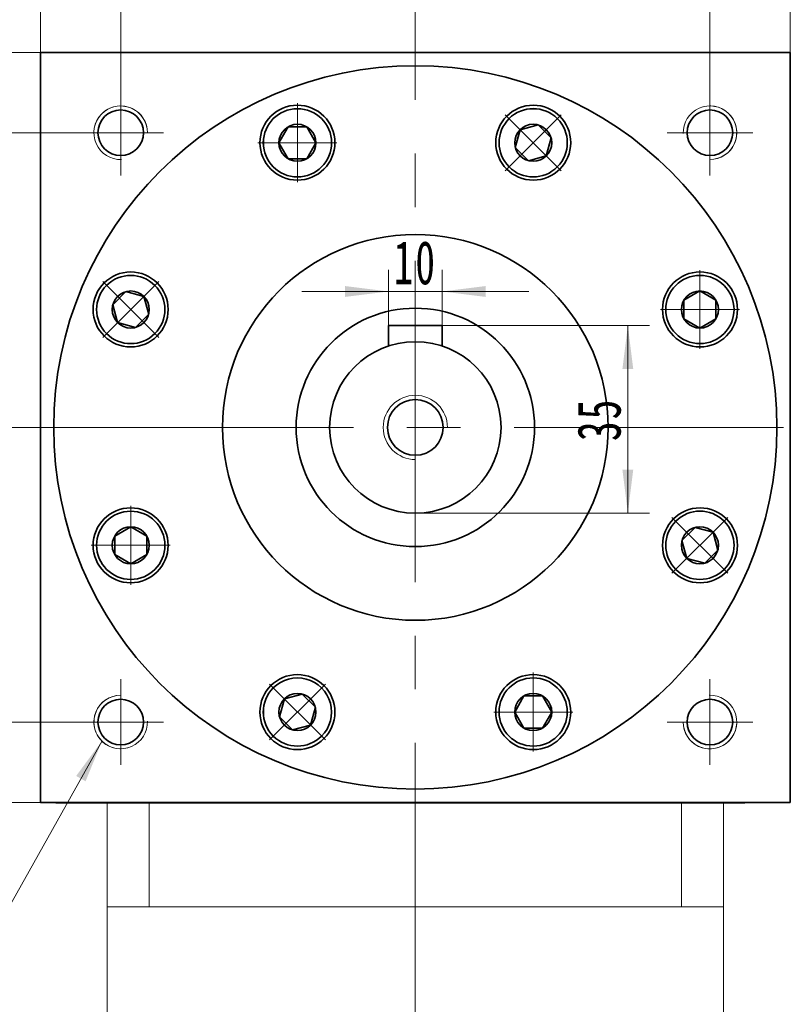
# Model space of a CAD drawing. Header units: millimetres. Extents: x 5038 to 6054, y 122 to 871.
# Tile 6 of 7: x 5718 to 5861, y 537 to 720. Entities that reach past the tile are written whole.
import ezdxf

# ---------------------------------------------------------------- set-up
doc = ezdxf.new("R2010")
doc.units = ezdxf.units.MM
doc.header["$LTSCALE"] = 5
doc.set_wipeout_variables(frame=1)
doc.linetypes.add('点画线', pattern=[18, 12, -2, 2, -2])
doc.layers.get('0').update_dxf_attribs({"lineweight": 18})
for name, color, linetype, lineweight in [('中心线层', 1, '点画线', 18), ('尺寸线层', 3, 'Continuous', 18), ('粗实线', 7, 'Continuous', 50), ('粗实线层', 7, 'Continuous', 35)]:
    doc.layers.add(name, color=color, linetype=linetype, lineweight=lineweight)
doc.styles.add('标准', font='txt', dxfattribs={"width": 0.667})
doc.dimstyles.new('a4-1-1.5', dxfattribs={"dimtxt": 4.5, "dimasz": 4.5, "dimexe": 2.25, "dimexo": 0, "dimgap": 0.75, "dimtad": 1, "dimdec": 3, "dimdsep": 46, "dimtxsty": '标准', "dimblk": '_CAXARROW', "dimcen": 0, "dimdle": 9, "dimazin": 2, "dimtfac": 0.707107, "dimtdec": 3, "dimtix": 1, "dimtmove": 2, "dimatfit": 3, "dimfxl": 0, "dimfrac": 2, "dimtolj": 1, "dimarcsym": 0})

# ---------------------------------------------------------------- blocks, each defined once
blk = doc.blocks.new('*X28')
at = {"layer": '尺寸线层', "linetype": 'Continuous'}
blk.add_hatch(color=0, dxfattribs=at).paths.add_polyline_path([(31.37, 46.34), (28.29, 38.78), (26.53, 39.77)], flags=0)
at = {"layer": '尺寸线层', "color": 0, "linetype": 'Continuous'}
blk.add_line((31.37, 46.34), (5.4, 0), dxfattribs=at)
at = {"layer": '尺寸线层', "color": 0}
for p, q in [((0, 18.1), (-24.14, 18.1)), ((0, 0), (0, 18.1)), ((5.4, 0), (0, 0)), ((0, 0), (-24.14, 0))]:
    blk.add_line(p, q, dxfattribs=at)
at = {"layer": '尺寸线层', "color": 0, "insert": (-4.05, 1.62), "char_height": 8.1, "width": 40.1721, "attachment_point": 9, "line_spacing_factor": 1.15057, "style": '标准'}
blk.add_mtext('\\T1.1;4-M10\\P5个面', dxfattribs=at)
blk = doc.blocks.new('*X29')
at = {"layer": '尺寸线层', "linetype": 'Continuous'}
for points in [[(5721.42, 746.51), (5729.52, 747.52), (5729.52, 745.5)], [(5861.42, 746.51), (5853.32, 747.52), (5853.32, 745.5)]]:
    blk.add_hatch(color=0, dxfattribs=at).paths.add_polyline_path(points, flags=0)
at = {"layer": '尺寸线层', "color": 0, "linetype": 'Continuous'}
for p, q in [((5721.42, 714.31), (5721.42, 750.56)), ((5861.42, 714.31), (5861.42, 750.56)), ((5721.42, 746.51), (5861.42, 746.51))]:
    blk.add_line(p, q, dxfattribs=at)
at = {"layer": '尺寸线层', "color": 0, "insert": (5791.42, 751.84), "char_height": 8.1, "width": 22.067, "attachment_point": 5, "line_spacing_factor": 1.15057, "style": '标准'}
blk.add_mtext('\\T1.1;140', dxfattribs=at)
blk = doc.blocks.new('_CAXARROW')
blk.add_hatch(color=0).paths.add_polyline_path([(0, 0), (-1, 0.125), (-1, -0.125)], flags=0)
blk = doc.blocks.new('*X30')
at = {"layer": '尺寸线层', "linetype": 'Continuous'}
for points in [[(5736.42, 726.82), (5744.52, 725.81), (5744.52, 727.83)], [(5791.42, 726.82), (5783.32, 725.81), (5783.32, 727.83)]]:
    blk.add_hatch(color=0, dxfattribs=at).paths.add_polyline_path(points, flags=0)
at = {"layer": '尺寸线层', "color": 0, "linetype": 'Continuous'}
for p, q in [((5736.42, 707.31), (5736.42, 730.87)), ((5791.42, 717.31), (5791.42, 730.87)), ((5791.42, 726.82), (5736.42, 726.82))]:
    blk.add_line(p, q, dxfattribs=at)
at = {"layer": '尺寸线层', "color": 0, "insert": (5763.92, 732.11), "char_height": 8.1, "width": 16.2, "attachment_point": 5, "line_spacing_factor": 1.15057, "style": '标准'}
blk.add_mtext('\\T1.1;55', dxfattribs=at)
blk = doc.blocks.new('*X31')
at = {"layer": '尺寸线层', "linetype": 'Continuous'}
for points in [[(5791.42, 726.82), (5799.52, 727.83), (5799.52, 725.81)], [(5846.42, 726.82), (5838.32, 727.83), (5838.32, 725.81)]]:
    blk.add_hatch(color=0, dxfattribs=at).paths.add_polyline_path(points, flags=0)
at = {"layer": '尺寸线层', "color": 0, "linetype": 'Continuous'}
for p, q in [((5791.42, 717.31), (5791.42, 730.87)), ((5846.42, 707.31), (5846.42, 730.87)), ((5791.42, 726.82), (5846.42, 726.82))]:
    blk.add_line(p, q, dxfattribs=at)
at = {"layer": '尺寸线层', "color": 0, "insert": (5818.92, 732.11), "char_height": 8.1, "width": 16.2, "attachment_point": 5, "line_spacing_factor": 1.15057, "style": '标准'}
blk.add_mtext('\\T1.1;55', dxfattribs=at)
blk = doc.blocks.new('*X32')
at = {"layer": '尺寸线层', "linetype": 'Continuous'}
for points in [[(5709.68, 699.31), (5708.66, 691.21), (5710.69, 691.21)], [(5709.68, 644.31), (5708.66, 652.41), (5710.69, 652.41)]]:
    blk.add_hatch(color=0, dxfattribs=at).paths.add_polyline_path(points, flags=0)
at = {"layer": '尺寸线层', "color": 0, "linetype": 'Continuous'}
for p, q in [((5728.42, 699.31), (5705.63, 699.31)), ((5709.68, 644.31), (5709.68, 699.31)), ((5719.85, 644.31), (5705.63, 644.31))]:
    blk.add_line(p, q, dxfattribs=at)
at = {"layer": '尺寸线层', "color": 0, "insert": (5704.39, 671.81), "char_height": 8.1, "width": 16.2, "attachment_point": 5, "rotation": 90, "line_spacing_factor": 1.15057, "style": '标准'}
blk.add_mtext('\\T1.1;55', dxfattribs=at)
blk = doc.blocks.new('*X33')
at = {"layer": '尺寸线层', "linetype": 'Continuous'}
for points in [[(5709.68, 644.31), (5710.69, 636.21), (5708.66, 636.21)], [(5709.68, 589.31), (5710.69, 597.41), (5708.66, 597.41)]]:
    blk.add_hatch(color=0, dxfattribs=at).paths.add_polyline_path(points, flags=0)
at = {"layer": '尺寸线层', "color": 0, "linetype": 'Continuous'}
for p, q in [((5719.85, 644.31), (5705.63, 644.31)), ((5709.68, 644.31), (5709.68, 589.31)), ((5728.42, 589.31), (5705.63, 589.31))]:
    blk.add_line(p, q, dxfattribs=at)
at = {"layer": '尺寸线层', "color": 0, "insert": (5704.39, 616.81), "char_height": 8.1, "width": 16.2, "attachment_point": 5, "rotation": 90, "line_spacing_factor": 1.15057, "style": '标准'}
blk.add_mtext('\\T1.1;55', dxfattribs=at)
blk = doc.blocks.new('*X34')
at = {"layer": '尺寸线层', "linetype": 'Continuous'}
for points in [[(5691.49, 714.31), (5692.5, 706.21), (5690.47, 706.21)], [(5691.49, 574.31), (5692.5, 582.41), (5690.47, 582.41)]]:
    blk.add_hatch(color=0, dxfattribs=at).paths.add_polyline_path(points, flags=0)
at = {"layer": '尺寸线层', "color": 0, "linetype": 'Continuous'}
for p, q in [((5721.42, 714.31), (5687.44, 714.31)), ((5691.49, 714.31), (5691.49, 574.31)), ((5724.29, 574.31), (5687.44, 574.31))]:
    blk.add_line(p, q, dxfattribs=at)
at = {"layer": '尺寸线层', "color": 0, "insert": (5686.15, 644.31), "char_height": 8.1, "width": 22.067, "attachment_point": 5, "rotation": 90, "line_spacing_factor": 1.15057, "style": '标准'}
blk.add_mtext('\\T1.1;140', dxfattribs=at)
blk = doc.blocks.new('*X35')
at = {"layer": '中心线层', "linetype": '点画线', "lineweight": 18}
for p, q in [((0, -7.37), (0, 7.37)), ((-7.37, 0), (7.37, 0))]:
    blk.add_line(p, q, dxfattribs=at)
at = {"layer": '粗实线层'}
for p, q in [((-3.46, 0), (-1.73, 3)), ((-1.73, 3), (1.73, 3)), ((3.46, 0), (1.73, 3)), ((3.46, 0), (1.73, 3)), ((-3.46, 0), (-1.73, -3)), ((3.46, 0), (1.73, -3)), ((-1.73, -3), (1.73, -3))]:
    blk.add_line(p, q, dxfattribs=at)
blk.add_circle((0, 0), 3.46, dxfattribs=at)
for start, end in [(0, 180), (180, 360)]:
    blk.add_arc((0, 0), 6.37, start, end, dxfattribs=at)
blk = doc.blocks.new('*X43')
at = {"layer": '尺寸线层', "linetype": 'Continuous'}
for points in [[(5831.09, 663.31), (5832.1, 655.21), (5830.08, 655.21)], [(5831.09, 628.31), (5832.1, 636.41), (5830.08, 636.41)]]:
    blk.add_hatch(color=0, dxfattribs=at).paths.add_polyline_path(points, flags=0)
at = {"layer": '尺寸线层', "color": 0, "linetype": 'Continuous'}
for p, q in [((5796.42, 663.31), (5835.14, 663.31)), ((5831.09, 663.31), (5831.09, 628.31)), ((5791.42, 628.31), (5835.14, 628.31))]:
    blk.add_line(p, q, dxfattribs=at)
at = {"layer": '尺寸线层', "color": 0, "insert": (5825.76, 645.81), "char_height": 8.1, "width": 16.2, "attachment_point": 5, "rotation": 90, "line_spacing_factor": 1.15057, "style": '标准'}
blk.add_mtext('\\T1.1;35', dxfattribs=at)
blk = doc.blocks.new('*X44')
at = {"layer": '尺寸线层', "linetype": 'Continuous'}
for points in [[(5786.42, 669.68), (5778.32, 668.67), (5778.32, 670.69)], [(5796.42, 669.68), (5804.52, 668.67), (5804.52, 670.69)]]:
    blk.add_hatch(color=0, dxfattribs=at).paths.add_polyline_path(points, flags=0)
at = {"layer": '尺寸线层', "color": 0, "linetype": 'Continuous'}
for p, q in [((5786.42, 663.31), (5786.42, 673.73)), ((5796.42, 663.31), (5796.42, 673.73)), ((5812.62, 669.68), (5770.22, 669.68))]:
    blk.add_line(p, q, dxfattribs=at)
at = {"layer": '尺寸线层', "color": 0, "insert": (5791.42, 675.01), "char_height": 8.1, "width": 16.2, "attachment_point": 5, "line_spacing_factor": 1.15057, "style": '标准'}
blk.add_mtext('\\T1.1;10', dxfattribs=at)

msp = doc.modelspace()

# ---------------------------------------------------------------- linework, layer by layer
at = {"color": 7, "linetype": 'Continuous', "lineweight": 15}
for p, q in [((5733.9194, 574.3126), (5733.9194, 554.8126)), ((5741.7228, 574.3126), (5741.7228, 554.8126)), ((5841.1159, 574.3126), (5841.1159, 554.8126)), ((5848.9194, 554.8126), (5848.9194, 574.3126)), ((5733.9194, 554.8126), (5733.9194, 529.3126)), ((5741.7228, 554.8126), (5733.9194, 554.8126)), ((5791.4194, 554.8126), (5741.7228, 554.8126)), ((5841.1159, 554.8126), (5791.4194, 554.8126)), ((5848.9194, 554.8126), (5841.1159, 554.8126)), ((5848.9194, 529.3126), (5848.9194, 554.8126))]:
    msp.add_line(p, q, dxfattribs=at)
at = {"color": 7, "linetype": 'Continuous', "lineweight": 0}
for centre, start, end in [((5736.4194, 699.3126), 0, 195), ((5846.4194, 699.3126), 270, 105), ((5736.4194, 589.3126), 90, 285), ((5846.4194, 589.3126), 180, 15)]:
    msp.add_arc(centre, 5, start, end, dxfattribs=at)
at = {"layer": '中心线层'}
for p, q in [((5791.4194, 435.4276), (5791.4194, 717.3126)), ((5736.4194, 691.3126), (5736.4194, 707.3126)), ((5846.4194, 707.3126), (5846.4194, 691.3126)), ((5728.4194, 699.3126), (5744.4194, 699.3126)), ((5838.4194, 699.3126), (5854.4194, 699.3126)), ((5719.8534, 644.3126), (5860.1694, 644.3126)), ((5736.4194, 581.3126), (5736.4194, 597.3126)), ((5846.4194, 597.3126), (5846.4194, 581.3126)), ((5744.4194, 589.3126), (5728.4194, 589.3126)), ((5854.4194, 589.3126), (5838.4194, 589.3126))]:
    msp.add_line(p, q, dxfattribs=at)
at = {"layer": '粗实线', "color": 0, "lineweight": 40}
msp.add_line((5724.2874, 574.3126), (5852.9194, 574.3126), dxfattribs=at)
msp.add_line((5724.2874, 574.3126), (5852.9194, 574.3126), dxfattribs=at)
at = {"layer": '粗实线层'}
for p, q in [((5721.4194, 574.3126), (5721.4194, 714.3126)), ((5721.4194, 714.3126), (5861.4194, 714.3126)), ((5861.4194, 574.3126), (5861.4194, 714.3126)), ((5796.4194, 663.3126), (5786.4194, 663.3126)), ((5786.4194, 663.3126), (5786.4194, 659.5113)), ((5796.4194, 663.3126), (5796.4194, 659.5113))]:
    msp.add_line(p, q, dxfattribs=at)
msp.add_lwpolyline([(5861.4194, 574.3126), (5721.4194, 574.3126)], dxfattribs=at)
for centre, radius in [((5769.4061, 697.4574), 7), ((5813.4327, 697.4574), 7), ((5736.4194, 699.3126), 4.25), ((5846.4194, 699.3126), 4.25), ((5791.4194, 644.3126), 36), ((5738.2745, 666.3259), 7), ((5844.5642, 666.3259), 7), ((5791.4194, 644.3126), 22.25), ((5791.4194, 644.3126), 16), ((5791.4194, 644.3126), 5.2), ((5738.2745, 622.2993), 7), ((5844.5642, 622.2993), 7), ((5769.4061, 591.1677), 7), ((5813.4327, 591.1677), 7), ((5736.4194, 589.3126), 4.25), ((5846.4194, 589.3126), 4.25)]:
    msp.add_circle(centre, radius, dxfattribs=at)
at = {"layer": '粗实线层', "lineweight": 18}
for centre, radius, start, end in [((5736.4194, 699.3126), 5, 0, 271.923165), ((5846.4194, 699.3126), 5, 270, 181.923165), ((5791.4194, 644.3126), 6, 0, 270), ((5736.4194, 589.3126), 5, 90, 1.923165), ((5846.4194, 589.3126), 5, 180, 91.923165)]:
    msp.add_arc(centre, radius, start, end, dxfattribs=at)

# ---------------------------------------------------------------- block references
at = {"layer": '尺寸线层'}
msp.add_blockref('*X28', (5701.5746, 539.4797), dxfattribs=at)

# ---------------------------------------------------------------- dimensions: what is measured, and where the dimension line sits
for base, p1, p2, picture, middle in [((5861.4194, 746.5086), (5721.4194, 714.3126), (5861.4194, 714.3126), '*X29', (5791.4194, 751.8411)), ((5786.4194, 669.6814), (5796.4194, 663.3126), (5786.4194, 663.3126), '*X44', (5791.4194, 675.0139))]:
    dim = msp.add_linear_dim(base=base, p1=p1, p2=p2, dimstyle='a4-1-1.5', override={"dimsah": 1, "dimtfill": 1, "dimtzin": 8}, dxfattribs=at)
    dim.commit()
    dim.dimension.update_dxf_attribs({"geometry": picture, "text_midpoint": middle})
for base, p1, p2, angle, picture, middle in [((5736.4194, 726.8193), (5791.4194, 717.3126), (5736.4194, 707.3126), 180, '*X30', (5763.9194, 732.1068)), ((5846.4194, 726.8193), (5791.4194, 717.3126), (5846.4194, 707.3126), 180, '*X31', (5818.9194, 732.1068)), ((5691.4853, 574.3126), (5721.4194, 714.3126), (5724.2874, 574.3126), 270, '*X34', (5686.1528, 644.3126)), ((5709.6751, 699.3126), (5719.8534, 644.3126), (5728.4194, 699.3126), 90, '*X32', (5704.3876, 671.8126)), ((5831.0909, 628.3126), (5796.4194, 663.3126), (5791.4194, 628.3126), 270, '*X43', (5825.7584, 645.8126)), ((5709.6751, 589.3126), (5719.8534, 644.3126), (5728.4194, 589.3126), 270, '*X33', (5704.3876, 616.8126))]:
    dim = msp.add_linear_dim(base=base, p1=p1, p2=p2, angle=angle, dimstyle='a4-1-1.5', override={"dimsah": 1, "dimtfill": 1, "dimtzin": 8}, dxfattribs=at)
    dim.commit()
    dim.dimension.update_dxf_attribs({"geometry": picture, "text_midpoint": middle})

# ---------------------------------------------------------------- next in the draw order: wipeouts: each hides what was drawn before it
msp.add_wipeout([(5775.7801, 697.4356), (5775.78, 697.4695), (5775.7797, 697.5033), (5775.7793, 697.5371), (5775.7786, 697.5709), (5775.7778, 697.6047), (5775.7768, 697.6385), (5775.7757, 697.6723), (5775.7743, 697.7061), (5775.7728, 697.7399), (5775.7711, 697.7736), (5775.7692, 697.8074), (5775.7671, 697.8411), (5775.7649, 697.8749), (5775.7625, 697.9086), (5775.7599, 697.9423), (5775.7571, 697.976), (5775.7541, 698.0097), (5775.751, 698.0434), (5775.7477, 698.077), (5775.7442, 698.1107), (5775.7405, 698.1443), (5775.7366, 698.1779), (5775.7326, 698.2114), (5775.7284, 698.245), (5775.724, 698.2785), (5775.7194, 698.312), (5775.7147, 698.3455), (5775.7098, 698.379), (5775.7047, 698.4124), (5775.6994, 698.4458), (5775.6994, 698.4458), (5775.6449, 698.7402), (5775.5767, 699.0318), (5775.4948, 699.3198), (5775.3995, 699.6036), (5775.2909, 699.8827), (5775.1693, 700.1563), (5775.035, 700.4239), (5774.8882, 700.6849), (5774.7294, 700.9387), (5774.5587, 701.1848), (5774.3767, 701.4225), (5774.1837, 701.6515), (5773.9802, 701.8711), (5773.7665, 702.0809), (5773.5432, 702.2804), (5773.3108, 702.4692), (5773.0698, 702.6468), (5772.8207, 702.8129), (5772.564, 702.9671), (5772.3004, 703.1091), (5772.0304, 703.2385), (5771.7546, 703.3551), (5771.4736, 703.4586), (5771.188, 703.5487), (5770.8986, 703.6253), (5770.6058, 703.6883), (5770.3105, 703.7374), (5770.0131, 703.7725), (5769.7144, 703.7936), (5769.4151, 703.8006), (5769.4151, 703.8006), (5769.1157, 703.7936), (5768.817, 703.7725), (5768.5197, 703.7374), (5768.2243, 703.6883), (5767.9316, 703.6253), (5767.6421, 703.5487), (5767.3566, 703.4586), (5767.0756, 703.3551), (5766.7998, 703.2385), (5766.5298, 703.1091), (5766.2661, 702.9671), (5766.0095, 702.8129), (5765.7603, 702.6468), (5765.5193, 702.4692), (5765.2869, 702.2804), (5765.0636, 702.0809), (5764.85, 701.8711), (5764.6464, 701.6515), (5764.4534, 701.4225), (5764.2714, 701.1848), (5764.1008, 700.9387), (5763.9419, 700.6849), (5763.7952, 700.4239), (5763.6608, 700.1563), (5763.5393, 699.8827), (5763.4307, 699.6036), (5763.3353, 699.3198), (5763.2534, 699.0318), (5763.1852, 698.7402), (5763.1307, 698.4458), (5763.1307, 698.4458), (5763.1255, 698.4124), (5763.1204, 698.379), (5763.1154, 698.3455), (5763.1107, 698.312), (5763.1061, 698.2785), (5763.1017, 698.245), (5763.0975, 698.2114), (5763.0935, 698.1779), (5763.0896, 698.1443), (5763.086, 698.1107), (5763.0825, 698.077), (5763.0791, 698.0434), (5763.076, 698.0097), (5763.073, 697.976), (5763.0703, 697.9423), (5763.0677, 697.9086), (5763.0652, 697.8749), (5763.063, 697.8411), (5763.0609, 697.8074), (5763.059, 697.7736), (5763.0573, 697.7399), (5763.0558, 697.7061), (5763.0545, 697.6723), (5763.0533, 697.6385), (5763.0523, 697.6047), (5763.0515, 697.5709), (5763.0509, 697.5371), (5763.0504, 697.5033), (5763.0502, 697.4695), (5763.0501, 697.4356), (5763.0501, 697.4356), (5763.0588, 697.1025), (5763.0849, 696.7703), (5763.1284, 696.4399), (5763.1892, 696.1123), (5763.267, 695.7883), (5763.3616, 695.4688), (5763.4728, 695.1546), (5763.6004, 694.8468), (5763.7438, 694.546), (5763.9028, 694.2531), (5764.0769, 693.969), (5764.2657, 693.6944), (5764.4685, 693.43), (5764.685, 693.1766), (5764.9143, 692.9349), (5765.1561, 692.7055), (5765.4094, 692.4891), (5765.6738, 692.2863), (5765.9484, 692.0975), (5766.2326, 691.9234), (5766.5254, 691.7644), (5766.8262, 691.6209), (5767.1341, 691.4934), (5767.4482, 691.3822), (5767.7677, 691.2875), (5768.0917, 691.2097), (5768.4194, 691.149), (5768.7497, 691.1055), (5769.0819, 691.0794), (5769.4151, 691.0706), (5769.4151, 691.0706), (5769.7482, 691.0794), (5770.0804, 691.1055), (5770.4108, 691.149), (5770.7384, 691.2097), (5771.0625, 691.2875), (5771.382, 691.3822), (5771.6961, 691.4934), (5772.0039, 691.6209), (5772.3047, 691.7644), (5772.5976, 691.9234), (5772.8817, 692.0975), (5773.1563, 692.2863), (5773.4207, 692.4891), (5773.6741, 692.7055), (5773.9158, 692.9349), (5774.1452, 693.1766), (5774.3616, 693.43), (5774.5645, 693.6944), (5774.7532, 693.969), (5774.9273, 694.2531), (5775.0863, 694.546), (5775.2298, 694.8468), (5775.3573, 695.1546), (5775.4685, 695.4688), (5775.5632, 695.7883), (5775.641, 696.1123), (5775.7017, 696.4399), (5775.7452, 696.7703), (5775.7713, 697.1025)]).dxf.layer = '粗实线层'

# ---------------------------------------------------------------- next in the draw order: linework, layer by layer
at = {"layer": '粗实线层'}
msp.add_circle((5791.4194, 644.3126), 67.5, dxfattribs=at)

# ---------------------------------------------------------------- next in the draw order: block references
msp.add_blockref('*X35', (5769.4151, 697.4356), dxfattribs=at)

# ---------------------------------------------------------------- next in the draw order: wipeouts: each hides what was drawn before it
for points in [[(5817.9244, 692.9349), (5817.9482, 692.9589), (5817.972, 692.983), (5817.9956, 693.0072), (5818.019, 693.0316), (5818.0423, 693.056), (5818.0656, 693.0806), (5818.0886, 693.1054), (5818.1116, 693.1302), (5818.1344, 693.1552), (5818.157, 693.1803), (5818.1796, 693.2055), (5818.202, 693.2308), (5818.2243, 693.2562), (5818.2464, 693.2818), (5818.2684, 693.3075), (5818.2903, 693.3333), (5818.312, 693.3592), (5818.3336, 693.3852), (5818.355, 693.4114), (5818.3763, 693.4376), (5818.3975, 693.464), (5818.4185, 693.4905), (5818.4394, 693.517), (5818.4602, 693.5437), (5818.4808, 693.5706), (5818.5012, 693.5975), (5818.5215, 693.6245), (5818.5417, 693.6516), (5818.5618, 693.6789), (5818.5816, 693.7062), (5818.5816, 693.7062), (5818.7513, 693.9529), (5818.9092, 694.2074), (5819.055, 694.4689), (5819.1883, 694.737), (5819.3088, 695.0111), (5819.4163, 695.2906), (5819.5106, 695.5748), (5819.5914, 695.8631), (5819.6585, 696.1549), (5819.7118, 696.4496), (5819.7512, 696.7464), (5819.7766, 697.0447), (5819.788, 697.344), (5819.7853, 697.6434), (5819.7685, 697.9423), (5819.7376, 698.2402), (5819.6928, 698.5362), (5819.6341, 698.8298), (5819.5617, 699.1204), (5819.4756, 699.4072), (5819.3762, 699.6896), (5819.2636, 699.9671), (5819.1381, 700.2389), (5818.9999, 700.5046), (5818.8494, 700.7634), (5818.6869, 701.0149), (5818.5128, 701.2585), (5818.3274, 701.4936), (5818.1311, 701.7197), (5817.9244, 701.9364), (5817.9244, 701.9364), (5817.7077, 702.1431), (5817.4816, 702.3393), (5817.2465, 702.5248), (5817.0029, 702.6989), (5816.7514, 702.8614), (5816.4926, 703.0119), (5816.2269, 703.1501), (5815.9551, 703.2756), (5815.6776, 703.3882), (5815.3952, 703.4876), (5815.1084, 703.5736), (5814.8179, 703.6461), (5814.5242, 703.7048), (5814.2282, 703.7496), (5813.9303, 703.7804), (5813.6314, 703.7973), (5813.332, 703.8), (5813.0328, 703.7886), (5812.7344, 703.7632), (5812.4376, 703.7238), (5812.1429, 703.6705), (5811.8511, 703.6033), (5811.5628, 703.5226), (5811.2786, 703.4283), (5810.9991, 703.3208), (5810.7251, 703.2003), (5810.4569, 703.067), (5810.1954, 702.9212), (5809.941, 702.7633), (5809.6943, 702.5936), (5809.6943, 702.5936), (5809.6669, 702.5737), (5809.6397, 702.5537), (5809.6125, 702.5335), (5809.5855, 702.5132), (5809.5586, 702.4928), (5809.5318, 702.4721), (5809.5051, 702.4514), (5809.4785, 702.4305), (5809.452, 702.4095), (5809.4256, 702.3883), (5809.3994, 702.367), (5809.3732, 702.3456), (5809.3472, 702.324), (5809.3213, 702.3022), (5809.2955, 702.2804), (5809.2698, 702.2584), (5809.2442, 702.2362), (5809.2188, 702.214), (5809.1935, 702.1916), (5809.1683, 702.169), (5809.1432, 702.1464), (5809.1182, 702.1235), (5809.0934, 702.1006), (5809.0687, 702.0775), (5809.0441, 702.0543), (5809.0196, 702.031), (5808.9952, 702.0075), (5808.971, 701.9839), (5808.9469, 701.9602), (5808.9229, 701.9364), (5808.9229, 701.9364), (5808.6935, 701.6947), (5808.4771, 701.4413), (5808.2743, 701.1769), (5808.0855, 700.9023), (5807.9114, 700.6181), (5807.7524, 700.3253), (5807.6089, 700.0245), (5807.4814, 699.7167), (5807.3702, 699.4025), (5807.2755, 699.083), (5807.1978, 698.759), (5807.137, 698.4314), (5807.0935, 698.101), (5807.0674, 697.7688), (5807.0587, 697.4356), (5807.0674, 697.1025), (5807.0935, 696.7703), (5807.137, 696.4399), (5807.1978, 696.1123), (5807.2755, 695.7883), (5807.3702, 695.4688), (5807.4814, 695.1546), (5807.6089, 694.8468), (5807.7524, 694.546), (5807.9114, 694.2531), (5808.0855, 693.969), (5808.2743, 693.6944), (5808.4771, 693.43), (5808.6935, 693.1766), (5808.9229, 692.9349), (5808.9229, 692.9349), (5809.1646, 692.7055), (5809.418, 692.4891), (5809.6824, 692.2863), (5809.957, 692.0975), (5810.2412, 691.9234), (5810.534, 691.7644), (5810.8348, 691.6209), (5811.1427, 691.4934), (5811.4568, 691.3822), (5811.7763, 691.2875), (5812.1003, 691.2097), (5812.428, 691.149), (5812.7583, 691.1055), (5813.0905, 691.0794), (5813.4237, 691.0706), (5813.7568, 691.0794), (5814.089, 691.1055), (5814.4194, 691.149), (5814.747, 691.2097), (5815.071, 691.2875), (5815.3906, 691.3822), (5815.7047, 691.4934), (5816.0125, 691.6209), (5816.3133, 691.7644), (5816.6062, 691.9234), (5816.8903, 692.0975), (5817.1649, 692.2863), (5817.4293, 692.4891), (5817.6827, 692.7055)], [(5742.797, 670.8176), (5742.7731, 670.8415), (5742.749, 670.8652), (5742.7247, 670.8888), (5742.7004, 670.9122), (5742.6759, 670.9356), (5742.6513, 670.9588), (5742.6266, 670.9818), (5742.6017, 671.0048), (5742.5768, 671.0276), (5742.5517, 671.0502), (5742.5265, 671.0728), (5742.5012, 671.0952), (5742.4757, 671.1175), (5742.4501, 671.1396), (5742.4245, 671.1616), (5742.3987, 671.1835), (5742.3728, 671.2052), (5742.3467, 671.2268), (5742.3206, 671.2482), (5742.2943, 671.2695), (5742.268, 671.2907), (5742.2415, 671.3117), (5742.2149, 671.3326), (5742.1882, 671.3534), (5742.1614, 671.374), (5742.1345, 671.3944), (5742.1074, 671.4148), (5742.0803, 671.4349), (5742.0531, 671.455), (5742.0257, 671.4748), (5742.0257, 671.4748), (5741.779, 671.6445), (5741.5246, 671.8024), (5741.263, 671.9482), (5740.9949, 672.0815), (5740.7208, 672.202), (5740.4413, 672.3095), (5740.1571, 672.4038), (5739.8688, 672.4846), (5739.577, 672.5517), (5739.2824, 672.605), (5738.9855, 672.6444), (5738.6872, 672.6699), (5738.388, 672.6812), (5738.0886, 672.6785), (5737.7896, 672.6617), (5737.4918, 672.6308), (5737.1957, 672.586), (5736.9021, 672.5273), (5736.6116, 672.4549), (5736.3248, 672.3688), (5736.0423, 672.2694), (5735.7649, 672.1568), (5735.493, 672.0313), (5735.2274, 671.8932), (5734.9685, 671.7427), (5734.717, 671.5801), (5734.4734, 671.406), (5734.2383, 671.2206), (5734.0122, 671.0243), (5733.7956, 670.8176), (5733.7956, 670.8176), (5733.5889, 670.601), (5733.3926, 670.3748), (5733.2072, 670.1397), (5733.033, 669.8961), (5732.8705, 669.6447), (5732.72, 669.3858), (5732.5818, 669.1201), (5732.4563, 668.8483), (5732.3437, 668.5708), (5732.2443, 668.2884), (5732.1583, 668.0016), (5732.0859, 667.7111), (5732.0272, 667.4174), (5731.9823, 667.1214), (5731.9515, 666.8236), (5731.9347, 666.5246), (5731.932, 666.2252), (5731.9433, 665.926), (5731.9687, 665.6276), (5732.0081, 665.3308), (5732.0615, 665.0362), (5732.1286, 664.7444), (5732.2094, 664.456), (5732.3036, 664.1718), (5732.4111, 663.8924), (5732.5317, 663.6183), (5732.665, 663.3501), (5732.8107, 663.0886), (5732.9686, 662.8342), (5733.1383, 662.5875), (5733.1383, 662.5875), (5733.1582, 662.5601), (5733.1782, 662.5329), (5733.1984, 662.5057), (5733.2187, 662.4787), (5733.2392, 662.4518), (5733.2598, 662.425), (5733.2805, 662.3983), (5733.3014, 662.3717), (5733.3225, 662.3452), (5733.3436, 662.3188), (5733.3649, 662.2926), (5733.3864, 662.2664), (5733.408, 662.2404), (5733.4297, 662.2145), (5733.4516, 662.1887), (5733.4736, 662.163), (5733.4957, 662.1375), (5733.518, 662.112), (5733.5404, 662.0867), (5733.5629, 662.0615), (5733.5856, 662.0364), (5733.6084, 662.0114), (5733.6313, 661.9866), (5733.6544, 661.9619), (5733.6776, 661.9373), (5733.7009, 661.9128), (5733.7244, 661.8884), (5733.748, 661.8642), (5733.7717, 661.8401), (5733.7956, 661.8161), (5733.7956, 661.8161), (5734.0373, 661.5868), (5734.2907, 661.3703), (5734.555, 661.1675), (5734.8297, 660.9787), (5735.1138, 660.8046), (5735.4066, 660.6456), (5735.7074, 660.5022), (5736.0153, 660.3746), (5736.3294, 660.2634), (5736.6489, 660.1688), (5736.9729, 660.091), (5737.3006, 660.0302), (5737.631, 659.9867), (5737.9632, 659.9606), (5738.2963, 659.9519), (5738.6294, 659.9606), (5738.9616, 659.9867), (5739.292, 660.0302), (5739.6197, 660.091), (5739.9437, 660.1688), (5740.2632, 660.2634), (5740.5773, 660.3746), (5740.8852, 660.5022), (5741.1859, 660.6456), (5741.4788, 660.8046), (5741.7629, 660.9787), (5742.0375, 661.1675), (5742.3019, 661.3703), (5742.5553, 661.5868), (5742.797, 661.8161), (5742.797, 661.8161), (5743.0264, 662.0579), (5743.2428, 662.3112), (5743.4457, 662.5756), (5743.6344, 662.8502), (5743.8085, 663.1344), (5743.9675, 663.4272), (5744.111, 663.728), (5744.2385, 664.0359), (5744.3498, 664.35), (5744.4444, 664.6695), (5744.5222, 664.9935), (5744.5829, 665.3212), (5744.6264, 665.6515), (5744.6526, 665.9838), (5744.6613, 666.3169), (5744.6526, 666.65), (5744.6264, 666.9822), (5744.5829, 667.3126), (5744.5222, 667.6402), (5744.4444, 667.9643), (5744.3498, 668.2838), (5744.2385, 668.5979), (5744.111, 668.9057), (5743.9675, 669.2065), (5743.8085, 669.4994), (5743.6344, 669.7835), (5743.4457, 670.0581), (5743.2428, 670.3225), (5743.0264, 670.5759)], [(5844.5424, 659.9519), (5844.5763, 659.952), (5844.6101, 659.9522), (5844.6439, 659.9527), (5844.6777, 659.9533), (5844.7115, 659.9541), (5844.7453, 659.9551), (5844.7791, 659.9563), (5844.8129, 659.9576), (5844.8467, 659.9591), (5844.8804, 659.9609), (5844.9142, 659.9627), (5844.9479, 659.9648), (5844.9817, 659.967), (5845.0154, 659.9695), (5845.0491, 659.9721), (5845.0828, 659.9749), (5845.1165, 659.9778), (5845.1502, 659.981), (5845.1838, 659.9843), (5845.2175, 659.9878), (5845.2511, 659.9914), (5845.2847, 659.9953), (5845.3182, 659.9993), (5845.3518, 660.0035), (5845.3853, 660.0079), (5845.4188, 660.0125), (5845.4523, 660.0172), (5845.4858, 660.0222), (5845.5192, 660.0273), (5845.5526, 660.0325), (5845.5526, 660.0325), (5845.847, 660.087), (5846.1386, 660.1552), (5846.4266, 660.2371), (5846.7104, 660.3325), (5846.9895, 660.4411), (5847.2631, 660.5626), (5847.5307, 660.697), (5847.7917, 660.8437), (5848.0455, 661.0026), (5848.2916, 661.1732), (5848.5293, 661.3552), (5848.7583, 661.5482), (5848.9779, 661.7518), (5849.1877, 661.9654), (5849.3872, 662.1887), (5849.576, 662.4211), (5849.7536, 662.6622), (5849.9197, 662.9113), (5850.0739, 663.1679), (5850.2159, 663.4316), (5850.3453, 663.7016), (5850.4619, 663.9774), (5850.5654, 664.2584), (5850.6555, 664.5439), (5850.7321, 664.8334), (5850.7951, 665.1261), (5850.8441, 665.4215), (5850.8793, 665.7188), (5850.9004, 666.0175), (5850.9074, 666.3169), (5850.9074, 666.3169), (5850.9004, 666.6162), (5850.8793, 666.9149), (5850.8441, 667.2123), (5850.7951, 667.5076), (5850.7321, 667.8004), (5850.6555, 668.0898), (5850.5654, 668.3754), (5850.4619, 668.6564), (5850.3453, 668.9322), (5850.2159, 669.2022), (5850.0739, 669.4658), (5849.9197, 669.7225), (5849.7536, 669.9716), (5849.576, 670.2126), (5849.3872, 670.445), (5849.1877, 670.6683), (5848.9779, 670.882), (5848.7583, 671.0855), (5848.5293, 671.2785), (5848.2916, 671.4605), (5848.0455, 671.6312), (5847.7917, 671.79), (5847.5307, 671.9368), (5847.2631, 672.0711), (5846.9895, 672.1927), (5846.7104, 672.3013), (5846.4266, 672.3966), (5846.1386, 672.4785), (5845.847, 672.5467), (5845.5526, 672.6012), (5845.5526, 672.6012), (5845.5192, 672.6065), (5845.4858, 672.6116), (5845.4523, 672.6165), (5845.4188, 672.6212), (5845.3853, 672.6258), (5845.3518, 672.6302), (5845.3182, 672.6344), (5845.2847, 672.6384), (5845.2511, 672.6423), (5845.2175, 672.646), (5845.1838, 672.6495), (5845.1502, 672.6528), (5845.1165, 672.6559), (5845.0828, 672.6589), (5845.0491, 672.6617), (5845.0154, 672.6643), (5844.9817, 672.6667), (5844.9479, 672.6689), (5844.9142, 672.671), (5844.8804, 672.6729), (5844.8467, 672.6746), (5844.8129, 672.6761), (5844.7791, 672.6775), (5844.7453, 672.6786), (5844.7115, 672.6796), (5844.6777, 672.6804), (5844.6439, 672.6811), (5844.6101, 672.6815), (5844.5763, 672.6818), (5844.5424, 672.6819), (5844.5424, 672.6819), (5844.2093, 672.6731), (5843.8771, 672.647), (5843.5467, 672.6035), (5843.2191, 672.5428), (5842.8951, 672.465), (5842.5755, 672.3703), (5842.2614, 672.2591), (5841.9536, 672.1316), (5841.6528, 671.9881), (5841.3599, 671.8291), (5841.0758, 671.655), (5840.8012, 671.4663), (5840.5368, 671.2634), (5840.2834, 671.047), (5840.0417, 670.8176), (5839.8123, 670.5759), (5839.5959, 670.3225), (5839.393, 670.0581), (5839.2043, 669.7835), (5839.0302, 669.4994), (5838.8712, 669.2065), (5838.7277, 668.9057), (5838.6002, 668.5979), (5838.489, 668.2838), (5838.3943, 667.9643), (5838.3165, 667.6402), (5838.2558, 667.3126), (5838.2123, 666.9822), (5838.1862, 666.65), (5838.1774, 666.3169), (5838.1774, 666.3169), (5838.1862, 665.9838), (5838.2123, 665.6515), (5838.2558, 665.3212), (5838.3165, 664.9935), (5838.3943, 664.6695), (5838.489, 664.35), (5838.6002, 664.0359), (5838.7277, 663.728), (5838.8712, 663.4272), (5839.0302, 663.1344), (5839.2043, 662.8502), (5839.393, 662.5756), (5839.5959, 662.3112), (5839.8123, 662.0579), (5840.0417, 661.8161), (5840.2834, 661.5868), (5840.5368, 661.3703), (5840.8012, 661.1675), (5841.0758, 660.9787), (5841.3599, 660.8046), (5841.6528, 660.6456), (5841.9536, 660.5022), (5842.2614, 660.3746), (5842.5755, 660.2634), (5842.8951, 660.1688), (5843.2191, 660.091), (5843.5467, 660.0302), (5843.8771, 659.9867), (5844.2093, 659.9606)], [(5738.2963, 628.6733), (5738.2625, 628.6732), (5738.2287, 628.6729), (5738.1949, 628.6725), (5738.161, 628.6718), (5738.1272, 628.671), (5738.0934, 628.67), (5738.0596, 628.6689), (5738.0259, 628.6675), (5737.9921, 628.666), (5737.9583, 628.6643), (5737.9245, 628.6624), (5737.8908, 628.6603), (5737.8571, 628.6581), (5737.8233, 628.6557), (5737.7896, 628.6531), (5737.7559, 628.6503), (5737.7222, 628.6473), (5737.6886, 628.6442), (5737.6549, 628.6409), (5737.6213, 628.6374), (5737.5877, 628.6337), (5737.5541, 628.6299), (5737.5205, 628.6258), (5737.4869, 628.6216), (5737.4534, 628.6172), (5737.4199, 628.6127), (5737.3864, 628.6079), (5737.353, 628.603), (5737.3195, 628.5979), (5737.2861, 628.5926), (5737.2861, 628.5926), (5736.9917, 628.5381), (5736.7002, 628.4699), (5736.4121, 628.388), (5736.1283, 628.2927), (5735.8493, 628.1841), (5735.5756, 628.0625), (5735.308, 627.9282), (5735.047, 627.7814), (5734.7932, 627.6226), (5734.5472, 627.4519), (5734.3094, 627.2699), (5734.0805, 627.0769), (5733.8609, 626.8734), (5733.6511, 626.6597), (5733.4516, 626.4364), (5733.2628, 626.204), (5733.0851, 625.963), (5732.919, 625.7139), (5732.7648, 625.4572), (5732.6228, 625.1936), (5732.4934, 624.9236), (5732.3768, 624.6478), (5732.2734, 624.3668), (5732.1832, 624.0812), (5732.1066, 623.7918), (5732.0437, 623.499), (5731.9946, 623.2037), (5731.9594, 622.9063), (5731.9383, 622.6076), (5731.9313, 622.3083), (5731.9313, 622.3083), (5731.9383, 622.0089), (5731.9594, 621.7102), (5731.9946, 621.4129), (5732.0437, 621.1175), (5732.1066, 620.8248), (5732.1832, 620.5353), (5732.2734, 620.2498), (5732.3768, 619.9688), (5732.4934, 619.693), (5732.6228, 619.423), (5732.7648, 619.1593), (5732.919, 618.9027), (5733.0851, 618.6536), (5733.2628, 618.4125), (5733.4516, 618.1801), (5733.6511, 617.9568), (5733.8609, 617.7432), (5734.0805, 617.5396), (5734.3094, 617.3466), (5734.5472, 617.1646), (5734.7932, 616.994), (5735.047, 616.8351), (5735.308, 616.6884), (5735.5756, 616.554), (5735.8493, 616.4325), (5736.1283, 616.3239), (5736.4121, 616.2285), (5736.7002, 616.1467), (5736.9917, 616.0784), (5737.2861, 616.0239), (5737.2861, 616.0239), (5737.3195, 616.0187), (5737.353, 616.0136), (5737.3864, 616.0086), (5737.4199, 616.0039), (5737.4534, 615.9993), (5737.4869, 615.9949), (5737.5205, 615.9907), (5737.5541, 615.9867), (5737.5877, 615.9828), (5737.6213, 615.9792), (5737.6549, 615.9757), (5737.6886, 615.9724), (5737.7222, 615.9692), (5737.7559, 615.9663), (5737.7896, 615.9635), (5737.8233, 615.9609), (5737.8571, 615.9584), (5737.8908, 615.9562), (5737.9245, 615.9541), (5737.9583, 615.9523), (5737.9921, 615.9506), (5738.0259, 615.949), (5738.0596, 615.9477), (5738.0934, 615.9465), (5738.1272, 615.9455), (5738.161, 615.9447), (5738.1949, 615.9441), (5738.2287, 615.9436), (5738.2625, 615.9434), (5738.2963, 615.9433), (5738.2963, 615.9433), (5738.6294, 615.952), (5738.9616, 615.9781), (5739.292, 616.0216), (5739.6197, 616.0824), (5739.9437, 616.1602), (5740.2632, 616.2548), (5740.5773, 616.366), (5740.8852, 616.4936), (5741.1859, 616.637), (5741.4788, 616.796), (5741.7629, 616.9701), (5742.0375, 617.1589), (5742.3019, 617.3617), (5742.5553, 617.5782), (5742.797, 617.8075), (5743.0264, 618.0493), (5743.2428, 618.3027), (5743.4457, 618.567), (5743.6344, 618.8416), (5743.8085, 619.1258), (5743.9675, 619.4186), (5744.111, 619.7194), (5744.2385, 620.0273), (5744.3498, 620.3414), (5744.4444, 620.6609), (5744.5222, 620.9849), (5744.5829, 621.3126), (5744.6264, 621.643), (5744.6526, 621.9752), (5744.6613, 622.3083), (5744.6613, 622.3083), (5744.6526, 622.6414), (5744.6264, 622.9736), (5744.5829, 623.304), (5744.5222, 623.6316), (5744.4444, 623.9557), (5744.3498, 624.2752), (5744.2385, 624.5893), (5744.111, 624.8972), (5743.9675, 625.1979), (5743.8085, 625.4908), (5743.6344, 625.7749), (5743.4457, 626.0495), (5743.2428, 626.3139), (5743.0264, 626.5673), (5742.797, 626.809), (5742.5553, 627.0384), (5742.3019, 627.2548), (5742.0375, 627.4577), (5741.7629, 627.6464), (5741.4788, 627.8205), (5741.1859, 627.9795), (5740.8852, 628.123), (5740.5773, 628.2505), (5740.2632, 628.3618), (5739.9437, 628.4564), (5739.6197, 628.5342), (5739.292, 628.5949), (5738.9616, 628.6384), (5738.6294, 628.6646)], [(5840.0417, 617.8075), (5840.0657, 617.7837), (5840.0898, 617.76), (5840.114, 617.7364), (5840.1384, 617.7129), (5840.1628, 617.6896), (5840.1874, 617.6664), (5840.2122, 617.6433), (5840.237, 617.6204), (5840.262, 617.5976), (5840.287, 617.5749), (5840.3123, 617.5524), (5840.3376, 617.53), (5840.363, 617.5077), (5840.3886, 617.4855), (5840.4143, 617.4635), (5840.4401, 617.4417), (5840.466, 617.42), (5840.492, 617.3984), (5840.5181, 617.3769), (5840.5444, 617.3556), (5840.5708, 617.3344), (5840.5972, 617.3134), (5840.6238, 617.2925), (5840.6505, 617.2718), (5840.6773, 617.2512), (5840.7043, 617.2307), (5840.7313, 617.2104), (5840.7584, 617.1902), (5840.7857, 617.1702), (5840.813, 617.1503), (5840.813, 617.1503), (5841.0597, 616.9806), (5841.3141, 616.8227), (5841.5757, 616.677), (5841.8438, 616.5437), (5842.1179, 616.4231), (5842.3974, 616.3156), (5842.6816, 616.2214), (5842.9699, 616.1406), (5843.2617, 616.0735), (5843.5564, 616.0201), (5843.8532, 615.9807), (5844.1515, 615.9553), (5844.4507, 615.9439), (5844.7502, 615.9467), (5845.0491, 615.9635), (5845.347, 615.9943), (5845.643, 616.0391), (5845.9366, 616.0978), (5846.2272, 616.1703), (5846.514, 616.2563), (5846.7964, 616.3557), (5847.0739, 616.4683), (5847.3457, 616.5938), (5847.6114, 616.732), (5847.8702, 616.8825), (5848.1217, 617.045), (5848.3653, 617.2192), (5848.6004, 617.4046), (5848.8265, 617.6009), (5849.0432, 617.8075), (5849.0432, 617.8075), (5849.2499, 618.0242), (5849.4461, 618.2503), (5849.6316, 618.4854), (5849.8057, 618.729), (5849.9682, 618.9805), (5850.1187, 619.2394), (5850.2569, 619.505), (5850.3824, 619.7769), (5850.495, 620.0543), (5850.5944, 620.3367), (5850.6804, 620.6236), (5850.7529, 620.9141), (5850.8116, 621.2077), (5850.8564, 621.5038), (5850.8872, 621.8016), (5850.904, 622.1005), (5850.9068, 622.4), (5850.8954, 622.6992), (5850.87, 622.9975), (5850.8306, 623.2943), (5850.7773, 623.589), (5850.7101, 623.8808), (5850.6293, 624.1691), (5850.5351, 624.4533), (5850.4276, 624.7328), (5850.307, 625.0069), (5850.1738, 625.275), (5850.028, 625.5366), (5849.8701, 625.791), (5849.7004, 626.0377), (5849.7004, 626.0377), (5849.6805, 626.065), (5849.6605, 626.0923), (5849.6403, 626.1194), (5849.62, 626.1464), (5849.5995, 626.1734), (5849.5789, 626.2002), (5849.5582, 626.2269), (5849.5373, 626.2535), (5849.5163, 626.2799), (5849.4951, 626.3063), (5849.4738, 626.3326), (5849.4523, 626.3587), (5849.4308, 626.3847), (5849.409, 626.4107), (5849.3872, 626.4364), (5849.3652, 626.4621), (5849.343, 626.4877), (5849.3208, 626.5131), (5849.2984, 626.5385), (5849.2758, 626.5637), (5849.2531, 626.5888), (5849.2303, 626.6137), (5849.2074, 626.6386), (5849.1843, 626.6633), (5849.1611, 626.6879), (5849.1378, 626.7124), (5849.1143, 626.7367), (5849.0907, 626.7609), (5849.067, 626.785), (5849.0432, 626.809), (5849.0432, 626.809), (5848.8015, 627.0384), (5848.5481, 627.2548), (5848.2837, 627.4577), (5848.0091, 627.6464), (5847.7249, 627.8205), (5847.4321, 627.9795), (5847.1313, 628.123), (5846.8235, 628.2505), (5846.5093, 628.3618), (5846.1898, 628.4564), (5845.8658, 628.5342), (5845.5381, 628.5949), (5845.2078, 628.6384), (5844.8756, 628.6646), (5844.5424, 628.6733), (5844.2093, 628.6646), (5843.8771, 628.6384), (5843.5467, 628.5949), (5843.2191, 628.5342), (5842.8951, 628.4564), (5842.5755, 628.3618), (5842.2614, 628.2505), (5841.9536, 628.123), (5841.6528, 627.9795), (5841.3599, 627.8205), (5841.0758, 627.6464), (5840.8012, 627.4577), (5840.5368, 627.2548), (5840.2834, 627.0384), (5840.0417, 626.809), (5840.0417, 626.809), (5839.8123, 626.5673), (5839.5959, 626.3139), (5839.393, 626.0495), (5839.2043, 625.7749), (5839.0302, 625.4908), (5838.8712, 625.1979), (5838.7277, 624.8972), (5838.6002, 624.5893), (5838.489, 624.2752), (5838.3943, 623.9557), (5838.3165, 623.6316), (5838.2558, 623.304), (5838.2123, 622.9736), (5838.1862, 622.6414), (5838.1774, 622.3083), (5838.1862, 621.9752), (5838.2123, 621.643), (5838.2558, 621.3126), (5838.3165, 620.9849), (5838.3943, 620.6609), (5838.489, 620.3414), (5838.6002, 620.0273), (5838.7277, 619.7194), (5838.8712, 619.4186), (5839.0302, 619.1258), (5839.2043, 618.8416), (5839.393, 618.567), (5839.5959, 618.3027), (5839.8123, 618.0493)], [(5764.9143, 595.6902), (5764.8905, 595.6663), (5764.8668, 595.6422), (5764.8432, 595.6179), (5764.8197, 595.5936), (5764.7964, 595.5691), (5764.7732, 595.5445), (5764.7501, 595.5198), (5764.7272, 595.4949), (5764.7044, 595.47), (5764.6817, 595.4449), (5764.6591, 595.4197), (5764.6367, 595.3944), (5764.6145, 595.3689), (5764.5923, 595.3434), (5764.5703, 595.3177), (5764.5485, 595.2919), (5764.5267, 595.266), (5764.5052, 595.2399), (5764.4837, 595.2138), (5764.4624, 595.1875), (5764.4412, 595.1612), (5764.4202, 595.1347), (5764.3993, 595.1081), (5764.3786, 595.0814), (5764.358, 595.0546), (5764.3375, 595.0277), (5764.3172, 595.0006), (5764.297, 594.9735), (5764.277, 594.9463), (5764.2571, 594.9189), (5764.2571, 594.9189), (5764.0874, 594.6722), (5763.9295, 594.4178), (5763.7838, 594.1562), (5763.6505, 593.8881), (5763.5299, 593.614), (5763.4224, 593.3346), (5763.3282, 593.0503), (5763.2474, 592.762), (5763.1802, 592.4702), (5763.1269, 592.1756), (5763.0875, 591.8788), (5763.0621, 591.5804), (5763.0507, 591.2812), (5763.0535, 590.9818), (5763.0703, 590.6828), (5763.1011, 590.385), (5763.1459, 590.0889), (5763.2046, 589.7953), (5763.2771, 589.5048), (5763.3631, 589.218), (5763.4625, 588.9355), (5763.5751, 588.6581), (5763.7006, 588.3862), (5763.8388, 588.1206), (5763.9893, 587.8617), (5764.1518, 587.6102), (5764.326, 587.3667), (5764.5114, 587.1315), (5764.7076, 586.9054), (5764.9143, 586.6888), (5764.9143, 586.6888), (5765.131, 586.4821), (5765.3571, 586.2858), (5765.5922, 586.1004), (5765.8358, 585.9262), (5766.0873, 585.7637), (5766.3461, 585.6132), (5766.6118, 585.4751), (5766.8836, 585.3495), (5767.1611, 585.237), (5767.4435, 585.1375), (5767.7303, 585.0515), (5768.0209, 584.9791), (5768.3145, 584.9204), (5768.6106, 584.8755), (5768.9084, 584.8447), (5769.2073, 584.8279), (5769.5068, 584.8252), (5769.806, 584.8365), (5770.1043, 584.8619), (5770.4011, 584.9013), (5770.6958, 584.9547), (5770.9876, 585.0218), (5771.2759, 585.1026), (5771.5601, 585.1968), (5771.8396, 585.3044), (5772.1137, 585.4249), (5772.3818, 585.5582), (5772.6434, 585.7039), (5772.8978, 585.8618), (5773.1445, 586.0315), (5773.1445, 586.0315), (5773.1718, 586.0514), (5773.1991, 586.0714), (5773.2262, 586.0916), (5773.2532, 586.1119), (5773.2802, 586.1324), (5773.307, 586.153), (5773.3337, 586.1737), (5773.3603, 586.1946), (5773.3867, 586.2157), (5773.4131, 586.2368), (5773.4394, 586.2581), (5773.4655, 586.2796), (5773.4915, 586.3012), (5773.5174, 586.3229), (5773.5432, 586.3448), (5773.5689, 586.3668), (5773.5945, 586.3889), (5773.6199, 586.4112), (5773.6453, 586.4336), (5773.6705, 586.4561), (5773.6955, 586.4788), (5773.7205, 586.5016), (5773.7454, 586.5245), (5773.7701, 586.5476), (5773.7947, 586.5708), (5773.8192, 586.5941), (5773.8435, 586.6176), (5773.8677, 586.6412), (5773.8918, 586.6649), (5773.9158, 586.6888), (5773.9158, 586.6888), (5774.1452, 586.9305), (5774.3616, 587.1839), (5774.5645, 587.4482), (5774.7532, 587.7229), (5774.9273, 588.007), (5775.0863, 588.2999), (5775.2298, 588.6006), (5775.3573, 588.9085), (5775.4685, 589.2226), (5775.5632, 589.5421), (5775.641, 589.8661), (5775.7017, 590.1938), (5775.7452, 590.5242), (5775.7713, 590.8564), (5775.7801, 591.1895), (5775.7713, 591.5226), (5775.7452, 591.8548), (5775.7017, 592.1852), (5775.641, 592.5129), (5775.5632, 592.8369), (5775.4685, 593.1564), (5775.3573, 593.4705), (5775.2298, 593.7784), (5775.0863, 594.0791), (5774.9273, 594.372), (5774.7532, 594.6561), (5774.5645, 594.9308), (5774.3616, 595.1951), (5774.1452, 595.4485), (5773.9158, 595.6902), (5773.9158, 595.6902), (5773.6741, 595.9196), (5773.4207, 596.136), (5773.1563, 596.3389), (5772.8817, 596.5276), (5772.5976, 596.7018), (5772.3047, 596.8608), (5772.0039, 597.0042), (5771.6961, 597.1317), (5771.382, 597.243), (5771.0625, 597.3376), (5770.7384, 597.4154), (5770.4108, 597.4761), (5770.0804, 597.5196), (5769.7482, 597.5458), (5769.4151, 597.5545), (5769.0819, 597.5458), (5768.7497, 597.5196), (5768.4194, 597.4761), (5768.0917, 597.4154), (5767.7677, 597.3376), (5767.4482, 597.243), (5767.1341, 597.1317), (5766.8262, 597.0042), (5766.5254, 596.8608), (5766.2326, 596.7018), (5765.9484, 596.5276), (5765.6738, 596.3389), (5765.4094, 596.136), (5765.1561, 595.9196)], [(5807.0587, 591.1895), (5807.0588, 591.1557), (5807.059, 591.1219), (5807.0595, 591.0881), (5807.0601, 591.0543), (5807.0609, 591.0204), (5807.0619, 590.9866), (5807.0631, 590.9529), (5807.0644, 590.9191), (5807.0659, 590.8853), (5807.0676, 590.8515), (5807.0695, 590.8178), (5807.0716, 590.784), (5807.0738, 590.7503), (5807.0763, 590.7165), (5807.0789, 590.6828), (5807.0816, 590.6491), (5807.0846, 590.6154), (5807.0877, 590.5818), (5807.0911, 590.5481), (5807.0946, 590.5145), (5807.0982, 590.4809), (5807.1021, 590.4473), (5807.1061, 590.4137), (5807.1103, 590.3801), (5807.1147, 590.3466), (5807.1193, 590.3131), (5807.124, 590.2796), (5807.129, 590.2462), (5807.1341, 590.2128), (5807.1393, 590.1794), (5807.1393, 590.1794), (5807.1938, 589.8849), (5807.262, 589.5934), (5807.3439, 589.3054), (5807.4393, 589.0215), (5807.5478, 588.7425), (5807.6694, 588.4688), (5807.8038, 588.2012), (5807.9505, 587.9402), (5808.1094, 587.6864), (5808.28, 587.4404), (5808.462, 587.2026), (5808.655, 586.9737), (5808.8586, 586.7541), (5809.0722, 586.5443), (5809.2955, 586.3448), (5809.5279, 586.156), (5809.7689, 585.9783), (5810.0181, 585.8122), (5810.2747, 585.658), (5810.5384, 585.516), (5810.8084, 585.3866), (5811.0842, 585.27), (5811.3652, 585.1666), (5811.6507, 585.0764), (5811.9402, 584.9998), (5812.2329, 584.9369), (5812.5283, 584.8878), (5812.8256, 584.8527), (5813.1243, 584.8315), (5813.4237, 584.8245), (5813.4237, 584.8245), (5813.723, 584.8315), (5814.0217, 584.8527), (5814.3191, 584.8878), (5814.6144, 584.9369), (5814.9072, 584.9998), (5815.1966, 585.0764), (5815.4822, 585.1666), (5815.7631, 585.27), (5816.039, 585.3866), (5816.309, 585.516), (5816.5726, 585.658), (5816.8293, 585.8122), (5817.0784, 585.9783), (5817.3194, 586.156), (5817.5518, 586.3448), (5817.7751, 586.5443), (5817.9888, 586.7541), (5818.1923, 586.9737), (5818.3853, 587.2026), (5818.5673, 587.4404), (5818.7379, 587.6864), (5818.8968, 587.9402), (5819.0436, 588.2012), (5819.1779, 588.4688), (5819.2995, 588.7425), (5819.4081, 589.0215), (5819.5034, 589.3054), (5819.5853, 589.5934), (5819.6535, 589.8849), (5819.708, 590.1794), (5819.708, 590.1794), (5819.7133, 590.2128), (5819.7184, 590.2462), (5819.7233, 590.2796), (5819.728, 590.3131), (5819.7326, 590.3466), (5819.737, 590.3801), (5819.7412, 590.4137), (5819.7452, 590.4473), (5819.7491, 590.4809), (5819.7528, 590.5145), (5819.7563, 590.5481), (5819.7596, 590.5818), (5819.7627, 590.6154), (5819.7657, 590.6491), (5819.7685, 590.6828), (5819.7711, 590.7165), (5819.7735, 590.7503), (5819.7757, 590.784), (5819.7778, 590.8178), (5819.7797, 590.8515), (5819.7814, 590.8853), (5819.7829, 590.9191), (5819.7843, 590.9529), (5819.7854, 590.9866), (5819.7864, 591.0204), (5819.7872, 591.0543), (5819.7879, 591.0881), (5819.7883, 591.1219), (5819.7886, 591.1557), (5819.7887, 591.1895), (5819.7887, 591.1895), (5819.7799, 591.5226), (5819.7538, 591.8548), (5819.7103, 592.1852), (5819.6496, 592.5129), (5819.5718, 592.8369), (5819.4771, 593.1564), (5819.3659, 593.4705), (5819.2384, 593.7784), (5819.0949, 594.0791), (5818.9359, 594.372), (5818.7618, 594.6561), (5818.5731, 594.9308), (5818.3702, 595.1951), (5818.1538, 595.4485), (5817.9244, 595.6902), (5817.6827, 595.9196), (5817.4293, 596.136), (5817.1649, 596.3389), (5816.8903, 596.5276), (5816.6062, 596.7018), (5816.3133, 596.8608), (5816.0125, 597.0042), (5815.7047, 597.1317), (5815.3906, 597.243), (5815.071, 597.3376), (5814.747, 597.4154), (5814.4194, 597.4761), (5814.089, 597.5196), (5813.7568, 597.5458), (5813.4237, 597.5545), (5813.4237, 597.5545), (5813.0905, 597.5458), (5812.7583, 597.5196), (5812.428, 597.4761), (5812.1003, 597.4154), (5811.7763, 597.3376), (5811.4568, 597.243), (5811.1427, 597.1317), (5810.8348, 597.0042), (5810.534, 596.8608), (5810.2412, 596.7018), (5809.957, 596.5276), (5809.6824, 596.3389), (5809.418, 596.136), (5809.1646, 595.9196), (5808.9229, 595.6902), (5808.6935, 595.4485), (5808.4771, 595.1951), (5808.2743, 594.9308), (5808.0855, 594.6561), (5807.9114, 594.372), (5807.7524, 594.0791), (5807.6089, 593.7784), (5807.4814, 593.4705), (5807.3702, 593.1564), (5807.2755, 592.8369), (5807.1978, 592.5129), (5807.137, 592.1852), (5807.0935, 591.8548), (5807.0674, 591.5226)]]:
    msp.add_wipeout(points).dxf.layer = '粗实线层'

# ---------------------------------------------------------------- next in the draw order: block references
for p, rotation in [((5813.4237, 697.4356), 315.0000000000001), ((5738.2963, 666.3169), 45.00000000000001), ((5844.5424, 666.3169), 270), ((5844.5424, 622.3083), 225.0000000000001), ((5738.2963, 622.3083), 90), ((5769.4151, 591.1895), 135.0000000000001), ((5813.4237, 591.1895), 180)]:
    msp.add_blockref('*X35', p, dxfattribs=dict(at, rotation=rotation))

doc.saveas('drawing.dxf')
